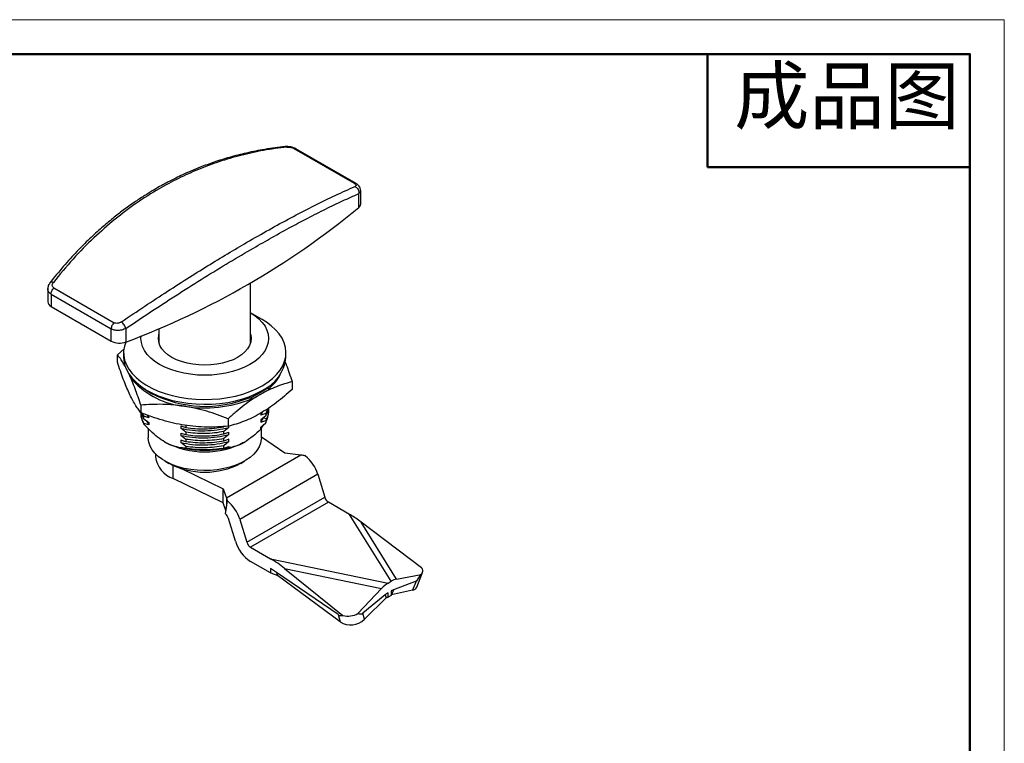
# Model space of a CAD drawing. Header units: millimetres. Extents: x 2935 to 3294, y 1636 to 1886.
# Tile 4 of 4: x 3118 to 3288, y 1761 to 1886. Entities that reach past the tile are written whole.
import ezdxf

# ---------------------------------------------------------------- set-up
doc = ezdxf.new("R2010")
doc.units = ezdxf.units.MM
doc.layers.add('1轮廓实线层', color=7, linetype='Continuous')
doc.layers.add('粗实线层', color=7, linetype='Continuous', lineweight=50)
doc.layers.add('细实线层', color=3, linetype='Continuous', lineweight=18)
doc.styles.add('TEXTSTYLE_2', font='arial.ttf')

msp = doc.modelspace()

# ---------------------------------------------------------------- linework, layer by layer
at = {"layer": '1轮廓实线层', "linetype": 'Continuous', "lineweight": 25, "ltscale": 2}
for p, q in [((3176.13, 1857.69), (3165.77, 1863.67)), ((3176.43, 1857.65), (3166.06, 1863.64)), ((3176.87, 1853.52), (3176.87, 1855.93)), ((3177.22, 1854.16), (3177.22, 1856.45)), ((3158.24, 1830.24), (3158.24, 1840.55)), ((3123.26, 1839.49), (3123.26, 1837.29)), ((3123.28, 1839.49), (3123.28, 1839.56)), ((3123.84, 1838.6), (3134.2, 1832.61)), ((3123.84, 1838.6), (3123.84, 1836.47)), ((3124.34, 1839.66), (3134.7, 1833.68)), ((3123.84, 1836.47), (3134.2, 1830.49)), ((3160.24, 1834.23), (3158.24, 1835.39)), ((3134.2, 1830.49), (3134.2, 1832.61)), ((3136.74, 1832.68), (3136.74, 1830.35)), ((3142.44, 1832.69), (3142.44, 1830.24)), ((3135.28, 1828.15), (3136.45, 1829.18)), ((3135.28, 1826.85), (3135.28, 1828.15)), ((3136.34, 1828.52), (3136.34, 1827.7)), ((3164.34, 1827.7), (3164.34, 1828.52)), ((3137.34, 1824.71), (3137.82, 1823.67)), ((3137.82, 1824), (3137.73, 1824.2)), ((3137.82, 1824), (3137.82, 1823.67)), ((3137.9, 1824), (3137.82, 1824)), ((3137.82, 1823.67), (3137.96, 1823.69)), ((3138.15, 1823.72), (3137.96, 1823.69)), ((3165.4, 1823.49), (3165.4, 1822.19)), ((3161.3, 1822.44), (3158.47, 1820.8)), ((3159.89, 1821.29), (3161.3, 1822.11)), ((3161.07, 1822.51), (3161.3, 1822.44)), ((3161.3, 1822.44), (3161.3, 1822.11)), ((3158.37, 1820.54), (3158.01, 1820.74)), ((3158.47, 1820.8), (3158.04, 1820.95)), ((3158.37, 1820.54), (3158.47, 1820.48)), ((3158.47, 1820.48), (3159.89, 1821.29)), ((3158.47, 1820.48), (3158.47, 1820.8)), ((3139.32, 1819.46), (3139.32, 1818.16)), ((3139.84, 1817.54), (3139.64, 1818.04)), ((3159.99, 1817.73), (3160.27, 1818.27)), ((3159.99, 1818.14), (3159.99, 1817.73)), ((3160.84, 1818.04), (3159.99, 1817.73)), ((3161.14, 1818.81), (3160.84, 1818.04)), ((3160.84, 1818.04), (3160.84, 1817.63)), ((3161.34, 1818.36), (3161.34, 1818.77)), ((3139.84, 1817.13), (3139.84, 1817.54)), ((3140.69, 1817.28), (3139.84, 1817.54)), ((3139.84, 1817.13), (3140.69, 1816.46)), ((3139.84, 1816.21), (3139.84, 1816.32)), ((3140.69, 1816.05), (3139.84, 1816.32)), ((3140.28, 1816.79), (3140.69, 1816.05)), ((3140.41, 1817.75), (3140.69, 1817.28)), ((3140.69, 1817.28), (3140.69, 1817.69)), ((3140.69, 1816.46), (3140.69, 1816.05)), ((3154.37, 1817.13), (3154.37, 1815.83)), ((3160.84, 1817.63), (3159.99, 1816.92)), ((3160.48, 1817.36), (3159.99, 1816.51)), ((3159.99, 1816.92), (3159.99, 1816.51)), ((3159.99, 1816.51), (3160.84, 1816.81)), ((3159.99, 1815.69), (3160.84, 1816.4)), ((3160.48, 1817.36), (3160.97, 1817.08)), ((3160.84, 1817.63), (3160.97, 1817.89)), ((3160.97, 1817.08), (3160.84, 1816.81)), ((3160.84, 1816.81), (3160.84, 1816.4)), ((3140.59, 1815.43), (3140.59, 1813.82)), ((3146.2, 1815.88), (3147.05, 1815.61)), ((3146.2, 1815.88), (3146.2, 1815.47)), ((3147.05, 1814.8), (3146.2, 1815.47)), ((3146.2, 1814.65), (3147.05, 1814.39)), ((3146.2, 1814.65), (3146.2, 1814.24)), ((3147.05, 1816.02), (3147.05, 1815.61)), ((3147.05, 1814.8), (3147.05, 1814.39)), ((3154.48, 1815.63), (3153.63, 1814.92)), ((3153.63, 1814.51), (3153.63, 1814.92)), ((3153.63, 1814.51), (3154.48, 1814.81)), ((3154.48, 1815.63), (3154.48, 1815.86)), ((3154.48, 1814.4), (3154.48, 1814.81)), ((3160.48, 1816.13), (3159.99, 1815.31)), ((3159.99, 1815.31), (3159.99, 1815.69)), ((3160.09, 1813.82), (3160.09, 1815.48)), ((3147.05, 1813.57), (3146.2, 1814.24)), ((3147.05, 1813.16), (3146.2, 1813.43)), ((3146.2, 1813.43), (3146.2, 1813.02)), ((3147.05, 1812.35), (3146.2, 1813.02)), ((3147.05, 1813.57), (3147.05, 1813.16)), ((3154.48, 1814.4), (3153.63, 1813.69)), ((3153.63, 1813.28), (3153.63, 1813.69)), ((3154.48, 1813.59), (3153.63, 1813.28)), ((3154.48, 1813.18), (3153.63, 1812.47)), ((3154.48, 1813.18), (3154.48, 1813.59)), ((3164.13, 1811.17), (3160.09, 1813.94)), ((3146.2, 1812.2), (3146.57, 1812.08)), ((3146.2, 1812.13), (3146.2, 1812.2)), ((3147.05, 1812.05), (3146.57, 1812.08)), ((3147.05, 1812.35), (3147.05, 1812.05)), ((3153.19, 1811.97), (3153.63, 1812.06)), ((3153.63, 1812.06), (3153.63, 1812.47)), ((3153.63, 1812.06), (3154.48, 1812.36)), ((3154.48, 1812.36), (3154.48, 1812.13)), ((3166.91, 1810.85), (3164.13, 1811.17)), ((3141.84, 1811.06), (3141.84, 1810.56)), ((3143.44, 1809.84), (3144.15, 1809.43)), ((3166.91, 1810.85), (3154.08, 1803.44)), ((3156.53, 1809.43), (3157.24, 1809.84)), ((3144.87, 1806.8), (3144.87, 1809.06)), ((3146.46, 1808.48), (3153.52, 1805.04)), ((3153.52, 1802.6), (3144.87, 1806.8)), ((3169.81, 1807.54), (3156.38, 1799.78)), ((3169.81, 1807.54), (3171.02, 1803.6)), ((3153.52, 1802.6), (3153.52, 1805.04)), ((3153.52, 1805.04), (3154.08, 1803.44)), ((3153.89, 1800.74), (3154.23, 1802.96)), ((3154.08, 1803.44), (3154.08, 1802.35)), ((3157.58, 1795.85), (3171.02, 1803.6)), ((3171.67, 1802.73), (3158.23, 1794.98)), ((3175.31, 1800.63), (3171.67, 1802.73)), ((3153.97, 1801.29), (3153.52, 1802.6)), ((3154.08, 1802.35), (3154.03, 1801.64)), ((3155.63, 1796.01), (3154.43, 1799.94)), ((3156.38, 1799.78), (3157.58, 1795.85)), ((3182.47, 1789.1), (3175.31, 1800.63)), ((3175.5, 1800.58), (3175.31, 1800.63)), ((3183.41, 1789.47), (3177.29, 1799.31)), ((3187.7, 1791.43), (3177.29, 1799.31)), ((3158.23, 1794.98), (3161.66, 1793)), ((3161.66, 1790.55), (3158.23, 1792.53)), ((3161.66, 1793), (3181.95, 1788.8)), ((3161.66, 1791.33), (3161.66, 1790.55)), ((3162.71, 1790.64), (3161.66, 1791.33)), ((3164.11, 1791.31), (3174.14, 1783.22)), ((3164.11, 1791.31), (3180.79, 1787.86)), ((3173.32, 1783.36), (3162.71, 1790.64)), ((3162.71, 1790.64), (3162.86, 1790.13)), ((3173.67, 1782.12), (3162.86, 1790.13)), ((3181.95, 1788.8), (3182.47, 1789.1)), ((3186.76, 1789.14), (3182.87, 1787.61)), ((3183.41, 1789.47), (3187.63, 1790.3)), ((3186.76, 1789.14), (3186.16, 1787.59)), ((3186.91, 1788.1), (3187.87, 1790.6)), ((3176.74, 1783.55), (3180.79, 1787.86)), ((3182.87, 1787.61), (3182.47, 1787.43)), ((3182.47, 1787.43), (3182.47, 1786.65)), ((3182.87, 1787.61), (3182.55, 1786.79)), ((3186.16, 1787.59), (3182.55, 1786.79)), ((3181.45, 1786.77), (3177.56, 1783.62)), ((3181.6, 1786.25), (3177.86, 1782.55)), ((3181.95, 1787.13), (3181.45, 1786.77)), ((3181.45, 1786.77), (3181.6, 1786.25)), ((3181.95, 1786.35), (3181.95, 1787.13)), ((3182.47, 1786.65), (3181.95, 1786.35)), ((3182.55, 1786.79), (3182.47, 1786.65)), ((3173.4, 1783.31), (3173.32, 1783.36)), ((3173.32, 1783.36), (3173.67, 1782.12)), ((3177.86, 1782.55), (3177.56, 1783.62))]:
    msp.add_line(p, q, dxfattribs=at)
at = {"layer": '1轮廓实线层', "linetype": 'Continuous', "lineweight": 25, "ltscale": 2, "flags": 128}
for points in [[(3158.24, 1835.39), (3158.94, 1834.93), (3159.65, 1834.35), (3160.25, 1833.72), (3160.72, 1833.07), (3161.06, 1832.38), (3161.27, 1831.68), (3161.34, 1830.97), (3161.27, 1830.26), (3161.06, 1829.56), (3160.72, 1828.87), (3160.25, 1828.21), (3159.65, 1827.59), (3158.94, 1827.01), (3158.12, 1826.48)], [(3160.24, 1822.8), (3161.18, 1823.4), (3162, 1824.05), (3162.72, 1824.74), (3163.31, 1825.47), (3163.77, 1826.23), (3164.1, 1827.02), (3164.29, 1827.81), (3164.34, 1828.62), (3164.25, 1829.42), (3164.03, 1830.22), (3163.67, 1831), (3163.17, 1831.75), (3162.55, 1832.47), (3161.81, 1833.15), (3160.95, 1833.79), (3160.24, 1834.23)], [(3158.24, 1831.7), (3158.27, 1831.57), (3158.34, 1830.97), (3158.27, 1830.37), (3158.07, 1829.77), (3157.73, 1829.2), (3157.27, 1828.66), (3156.69, 1828.16), (3156, 1827.7), (3155.21, 1827.3), (3154.34, 1826.97), (3153.4, 1826.7), (3152.41, 1826.51), (3151.38, 1826.39), (3150.34, 1826.35), (3149.3, 1826.39), (3148.27, 1826.51), (3147.28, 1826.7), (3146.34, 1826.97), (3145.47, 1827.3), (3144.68, 1827.7), (3143.99, 1828.16), (3143.41, 1828.66), (3142.95, 1829.2), (3142.61, 1829.77), (3142.41, 1830.37), (3142.34, 1830.97), (3142.41, 1831.57), (3142.44, 1831.7)], [(3136.7, 1830.33), (3136.47, 1829.62), (3136.35, 1828.82), (3136.37, 1828.02), (3136.52, 1827.21), (3136.82, 1826.43), (3137.25, 1825.66), (3137.8, 1824.92), (3138.49, 1824.22), (3139.29, 1823.56), (3140.2, 1822.95), (3141.21, 1822.39), (3142.31, 1821.9), (3143.49, 1821.47), (3144.74, 1821.11), (3146.05, 1820.83), (3147.4, 1820.62), (3148.77, 1820.49), (3150.17, 1820.44), (3151.56, 1820.47), (3152.94, 1820.58), (3154.3, 1820.77), (3155.62, 1821.03), (3156.88, 1821.37), (3158.08, 1821.79), (3159.2, 1822.26), (3160.24, 1822.8)], [(3158.12, 1826.48), (3157.2, 1826), (3156.19, 1825.59), (3155.11, 1825.25), (3153.97, 1824.97), (3152.79, 1824.78), (3151.57, 1824.66), (3150.34, 1824.62), (3149.11, 1824.66), (3147.89, 1824.78), (3146.71, 1824.97), (3145.57, 1825.25), (3144.49, 1825.59), (3143.48, 1826), (3142.56, 1826.48), (3141.74, 1827.01), (3141.03, 1827.59), (3140.43, 1828.21), (3139.96, 1828.87), (3139.62, 1829.56), (3139.41, 1830.26), (3139.34, 1830.97), (3139.37, 1831.4)], [(3136.34, 1827.7), (3136.37, 1827.2), (3136.52, 1826.4), (3136.82, 1825.61), (3137.25, 1824.84), (3137.8, 1824.11), (3138.49, 1823.4), (3139.29, 1822.74), (3140.2, 1822.13), (3141.21, 1821.58), (3142.31, 1821.08), (3143.49, 1820.65), (3144.74, 1820.29), (3146.05, 1820.01), (3147.4, 1819.8), (3148.77, 1819.67), (3150.17, 1819.62), (3151.56, 1819.65), (3152.94, 1819.76), (3154.3, 1819.95), (3155.62, 1820.22), (3156.88, 1820.56), (3158.08, 1820.97), (3159.2, 1821.45), (3160.24, 1821.99)], [(3140.01, 1822.25), (3140.25, 1822.07), (3141.15, 1821.5)], [(3160.09, 1813.82), (3160.08, 1813.57), (3159.96, 1812.91), (3159.71, 1812.26), (3159.32, 1811.63), (3158.81, 1811.03), (3158.18, 1810.47), (3157.44, 1809.96), (3156.59, 1809.5), (3155.67, 1809.11), (3154.66, 1808.78), (3153.6, 1808.52), (3152.49, 1808.33), (3151.35, 1808.22), (3150.2, 1808.19), (3149.04, 1808.24), (3147.91, 1808.37), (3146.81, 1808.57), (3145.76, 1808.85), (3144.77, 1809.2), (3143.87, 1809.61), (3143.05, 1810.08), (3142.33, 1810.61), (3141.73, 1811.18), (3141.25, 1811.78), (3140.9, 1812.42), (3140.68, 1813.07), (3140.59, 1813.74), (3140.59, 1813.82)]]:
    msp.add_lwpolyline(points, dxfattribs=at)
at = {"layer": '1轮廓实线层', "linetype": 'Continuous', "lineweight": 25, "ltscale": 4}
for centre, radius, start, end in [((3176.37, 1854.2), 0.852, 306.5683, 357.4806), ((3087.38, 1962.2), 140.79, 290.5249, 309.4697), ((3124.26, 1837.39), 1.01, 185.7128, 245.6073), ((3135.63, 1833.28), 3.13, 242.9217, 290.77), ((3157.35, 1828.39), 7.02, 294.2871, 354.3927), ((3148.12, 1832.99), 13.77, 222.4407, 264.6815), ((3156.97, 1827.94), 7.15, 307.3202, 333.0872), ((3150.4, 1839.49), 20.23, 242.7842, 292.1001), ((3150.33, 1840.71), 21.72, 260.7729, 291.725), ((3143.27, 1818.13), 3.93, 180.3888, 209.336), ((3150.34, 1826.36), 14.94, 242.5243, 297.4757), ((3146.5, 1811.21), 4.7, 188.0323, 249.7151), ((3163.59, 1805.65), 6.5, 16.8939, 51.232), ((3150.34, 1821.21), 13.3, 242.2815, 297.7185), ((3150.16, 1797.9), 6.5, 16.8939, 51.232), ((3172.51, 1804.04), 1.56, 196.3511, 237.1665), ((3152.87, 1799.47), 1.62, 16.8939, 51.232), ((3161.61, 1797.76), 6.23, 196.3511, 237.1665), ((3159.08, 1796.29), 1.56, 196.3511, 237.1665), ((3187.14, 1790.9), 0.776, 309.1952, 43.3403), ((3186.08, 1788.5), 0.913, 274.6316, 334.5153), ((3175.51, 1784.89), 3.32, 236.3407, 315.1192), ((3175.04, 1786.54), 3.44, 254.9687, 299.7743)]:
    msp.add_arc(centre, radius, start, end, dxfattribs=at)
for centre, major_axis, ratio, start_param, end_param in [((3175.38, 1797.66), (2.12, 3.03), 0.571623, 0.840571, 0.86171), ((3175.31, 1797.77), (5.63, -3.93), 0.351426, 1.462373, 1.788334), ((3161.66, 1790.14), (5.63, -3.93), 0.351426, 1.375106, 1.811439), ((3182.47, 1786.24), (2.12, 3.03), 0.571623, 0.535749, 0.884814), ((3191.25, 1807.68), (4.63, 18.55), 0.097318, 3.210822, 3.52439), ((3181.95, 1785.94), (2.12, 3.03), 0.571623, 0.884814, 1.321147), ((3174.32, 1789.08), (0.53, 5.9), 0.387382, 2.963712, 3.291567), ((3173.07, 1793.56), (-4.34, 10.03), 0.240945, 2.910925, 3.208651)]:
    msp.add_ellipse(centre, major_axis=major_axis, ratio=ratio, start_param=start_param, end_param=end_param, dxfattribs=at)
at = {"layer": '1轮廓实线层', "linetype": 'Continuous', "lineweight": 25, "ltscale": 2}
for points, knots in [([(3164.2, 1864.03), (3163.03, 1863.89), (3160.79, 1863.61), (3157.59, 1862.97), (3154.66, 1862.22), (3152, 1861.39), (3149.78, 1860.57), (3147.98, 1859.83), (3146.59, 1859.21), (3145.43, 1858.65), (3144.47, 1858.17), (3143.53, 1857.68), (3142.48, 1857.1), (3141.23, 1856.37), (3139.77, 1855.48), (3138.1, 1854.37), (3136.31, 1853.09), (3134.42, 1851.62), (3132.48, 1849.99), (3130.4, 1848.09), (3128.2, 1845.89), (3125.91, 1843.37), (3124.41, 1841.51), (3123.64, 1840.55)], [0, 0, 0, 0, 0.0749, 0.144586, 0.209054, 0.268306, 0.322297, 0.359721, 0.391984, 0.419083, 0.44102, 0.460005, 0.48565, 0.51609, 0.551324, 0.592439, 0.641205, 0.687705, 0.739529, 0.796673, 0.859136, 0.926913, 1, 1, 1, 1]), ([(3164.49, 1863.94), (3163.15, 1863.77), (3160.49, 1863.43), (3156.57, 1862.56), (3152.82, 1861.47), (3149.22, 1860.13), (3145.79, 1858.58), (3142.22, 1856.67), (3138.56, 1854.35), (3134.8, 1851.53), (3131.14, 1848.31), (3127.57, 1844.69), (3125.35, 1841.97), (3124.23, 1840.6)], [0, 0, 0, 0, 0.087487, 0.173724, 0.258791, 0.339493, 0.419776, 0.499713, 0.595791, 0.692374, 0.791843, 0.895015, 1, 1, 1, 1]), ([(3166.05, 1863.64), (3165.92, 1863.71), (3165.65, 1863.84), (3165.15, 1863.98), (3164.64, 1864.05), (3164.35, 1864.04), (3164.2, 1864.03)], [0, 0, 0, 0, 0.250306, 0.500501, 0.750284, 1, 1, 1, 1]), ([(3164.2, 1864.01), (3164.22, 1864.02), (3164.32, 1864.05), (3164.42, 1863.98), (3164.49, 1863.94)], [0, 0, 0, 0, 0.268971, 1, 1, 1, 1]), ([(3164.49, 1863.94), (3164.6, 1863.94), (3164.8, 1863.95), (3165.15, 1863.9), (3165.49, 1863.81), (3165.68, 1863.71), (3165.77, 1863.67)], [0, 0, 0, 0, 0.253246, 0.504376, 0.753018, 1, 1, 1, 1]), ([(3165.77, 1863.67), (3165.84, 1863.68), (3165.95, 1863.7), (3166.03, 1863.64), (3166.06, 1863.62)], [0, 0, 0, 0, 0.650766, 1, 1, 1, 1]), ([(3135.98, 1833.82), (3137.32, 1834.73), (3139.99, 1836.53), (3143.9, 1839.1), (3147.66, 1841.5), (3151.26, 1843.74), (3154.7, 1845.83), (3158.26, 1847.92), (3161.92, 1850), (3165.68, 1852.05), (3169.34, 1853.94), (3172.91, 1855.68), (3175.13, 1856.66), (3176.25, 1857.15)], [0, 0, 0, 0, 0.087629, 0.173987, 0.259151, 0.339929, 0.420305, 0.500352, 0.596273, 0.69272, 0.792088, 0.895155, 1, 1, 1, 1]), ([(3176.41, 1857.65), (3176.38, 1857.66), (3176.31, 1857.71), (3176.2, 1857.7), (3176.13, 1857.69)], [0, 0, 0, 0, 0.324651, 1, 1, 1, 1]), ([(3176.13, 1857.69), (3176.2, 1857.64), (3176.35, 1857.54), (3176.44, 1857.38), (3176.41, 1857.25), (3176.3, 1857.18), (3176.25, 1857.15)], [0, 0, 0, 0, 0.246981, 0.495622, 0.746753, 1, 1, 1, 1]), ([(3176.25, 1857.15), (3176.34, 1857.1), (3176.54, 1856.98), (3176.77, 1856.66), (3176.9, 1856.29), (3176.88, 1856.05), (3176.87, 1855.93)], [0, 0, 0, 0, 0.240788, 0.5000002, 0.7592123, 1, 1, 1, 1]), ([(3177.2, 1856.48), (3177.2, 1856.54), (3177.21, 1856.74), (3177.06, 1857.07), (3176.79, 1857.42), (3176.53, 1857.58), (3176.4, 1857.66)], [0, 0, 0, 0, 0.1245393, 0.4225833, 0.7179544, 1, 1, 1, 1]), ([(3136.74, 1832.68), (3138.28, 1833.71), (3141.35, 1835.77), (3145.86, 1838.7), (3150.28, 1841.49), (3154.59, 1844.12), (3158.47, 1846.41), (3162.05, 1848.45), (3165.17, 1850.17), (3168.26, 1851.81), (3171.19, 1853.29), (3174.13, 1854.71), (3175.96, 1855.52), (3176.87, 1855.93)], [0, 0, 0, 0, 0.1006535, 0.2005063, 0.3004008, 0.4004323, 0.5003219, 0.5793914, 0.6673793, 0.7411747, 0.8271435, 0.9133524, 1, 1, 1, 1]), ([(3177.2, 1856.48), (3177.2, 1856.4), (3177.2, 1856.2), (3177, 1856.03), (3176.87, 1855.93)], [0, 0, 0, 0, 0.380781, 1, 1, 1, 1]), ([(3123.65, 1840.56), (3123.58, 1840.46), (3123.43, 1840.24), (3123.3, 1839.9), (3123.28, 1839.67), (3123.27, 1839.56)], [0, 0, 0, 0, 0.343804, 0.697417, 1, 1, 1, 1]), ([(3124.23, 1840.6), (3124.13, 1840.63), (3123.93, 1840.68), (3123.72, 1840.65), (3123.67, 1840.57), (3123.65, 1840.54)], [0, 0, 0, 0, 0.373086, 0.774693, 1, 1, 1, 1]), ([(3124.34, 1839.66), (3124.27, 1839.72), (3124.12, 1839.83), (3124.04, 1840.08), (3124.06, 1840.35), (3124.17, 1840.52), (3124.23, 1840.6)], [0, 0, 0, 0, 0.246923, 0.49554, 0.746694, 1, 1, 1, 1]), ([(3123.84, 1838.6), (3123.7, 1838.7), (3123.42, 1838.91), (3123.25, 1839.24), (3123.27, 1839.44), (3123.28, 1839.49)], [0, 0, 0, 0, 0.4245745, 0.8753889, 1, 1, 1, 1]), ([(3135.98, 1833.82), (3135.88, 1833.76), (3135.67, 1833.64), (3135.32, 1833.56), (3134.98, 1833.56), (3134.79, 1833.64), (3134.7, 1833.68)], [0, 0, 0, 0, 0.2533049, 0.5044577, 0.7530758, 1, 1, 1, 1]), ([(3136.74, 1832.68), (3136.7, 1832.77), (3136.63, 1832.95), (3136.43, 1833.29), (3136.2, 1833.6), (3136.05, 1833.75), (3135.98, 1833.82)], [0, 0, 0, 0, 0.240796, 0.5, 0.759204, 1, 1, 1, 1]), ([(3136.74, 1832.68), (3136.51, 1832.58), (3136.1, 1832.4), (3135.39, 1832.32), (3134.73, 1832.37), (3134.38, 1832.53), (3134.2, 1832.61)], [0, 0, 0, 0, 0.281361, 0.503294, 0.759065, 1, 1, 1, 1]), ([(3136.63, 1826.1), (3136.52, 1826.31), (3136.23, 1826.82), (3135.78, 1827.5), (3135.45, 1827.93), (3135.28, 1828.15)], [0, 0, 0, 0, 0.247062, 0.623485, 1, 1, 1, 1]), ([(3137.3, 1821.52), (3137.13, 1821.9), (3136.79, 1822.65), (3136.29, 1823.95), (3135.78, 1825.35), (3135.45, 1826.35), (3135.28, 1826.85)], [0, 0, 0, 0, 0.247275, 0.494591, 0.747264, 1, 1, 1, 1]), ([(3164.2, 1826.87), (3164.26, 1826.71), (3164.5, 1826.12), (3164.9, 1824.99), (3165.23, 1823.99), (3165.4, 1823.49)], [0, 0, 0, 0, 0.156447, 0.578172, 1, 1, 1, 1]), ([(3139.32, 1819.46), (3139.15, 1819.95), (3138.83, 1820.93), (3138.33, 1822.32), (3137.82, 1823.63), (3137.47, 1824.4), (3137.3, 1824.79)], [0, 0, 0, 0, 0.247711, 0.495365, 0.747705, 1, 1, 1, 1]), ([(3165.4, 1823.49), (3164.95, 1823.37), (3164.06, 1823.14), (3162.69, 1822.66), (3161.3, 1822.07), (3160.36, 1821.55), (3159.89, 1821.29)], [0, 0, 0, 0, 0.247711, 0.495365, 0.747705, 1, 1, 1, 1]), ([(3139.32, 1818.16), (3139.15, 1818.37), (3138.83, 1818.79), (3138.33, 1819.56), (3137.82, 1820.45), (3137.47, 1821.16), (3137.3, 1821.52)], [0, 0, 0, 0, 0.247711, 0.495365, 0.747705, 1, 1, 1, 1]), ([(3165.4, 1822.19), (3164.95, 1821.8), (3164.06, 1821), (3162.69, 1819.9), (3161.3, 1818.88), (3160.36, 1818.31), (3159.89, 1818.03)], [0, 0, 0, 0, 0.247711, 0.495365, 0.747705, 1, 1, 1, 1]), ([(3159.89, 1821.29), (3159.42, 1821.01), (3158.5, 1820.46), (3157.12, 1819.45), (3155.74, 1818.35), (3154.83, 1817.53), (3154.37, 1817.13)], [0, 0, 0, 0, 0.247275, 0.494591, 0.747264, 1, 1, 1, 1]), ([(3146.85, 1819.28), (3146.22, 1819.36), (3144.96, 1819.53), (3143.06, 1819.62), (3141.18, 1819.6), (3139.94, 1819.5), (3139.32, 1819.46)], [0, 0, 0, 0, 0.247275, 0.494591, 0.747264, 1, 1, 1, 1]), ([(3146.85, 1816.01), (3146.22, 1816.12), (3144.96, 1816.34), (3143.06, 1816.84), (3141.18, 1817.44), (3139.94, 1817.92), (3139.32, 1818.16)], [0, 0, 0, 0, 0.247275, 0.494591, 0.747264, 1, 1, 1, 1]), ([(3139.84, 1816.32), (3139.74, 1816.52), (3139.48, 1817.06), (3139.31, 1817.68), (3139.36, 1818.09), (3139.36, 1818.16)], [0, 0, 0, 0, 0.344925, 0.891872, 1, 1, 1, 1]), ([(3139.45, 1818.14), (3139.46, 1818.11), (3139.5, 1817.77), (3139.68, 1817.43), (3139.84, 1817.13)], [0, 0, 0, 0, 0.0967414, 1, 1, 1, 1]), ([(3154.37, 1817.13), (3153.77, 1817.36), (3152.55, 1817.83), (3150.68, 1818.43), (3148.77, 1818.94), (3147.49, 1819.16), (3146.85, 1819.28)], [0, 0, 0, 0, 0.247711, 0.495365, 0.747705, 1, 1, 1, 1]), ([(3159.89, 1818.03), (3159.42, 1817.77), (3158.5, 1817.27), (3157.12, 1816.67), (3155.74, 1816.19), (3154.83, 1815.95), (3154.37, 1815.83)], [0, 0, 0, 0, 0.247275, 0.494591, 0.747264, 1, 1, 1, 1]), ([(3160.84, 1816.4), (3160.97, 1816.72), (3161.25, 1817.37), (3161.38, 1818.03), (3161.34, 1818.36), (3161.34, 1818.36)], [0, 0, 0, 0, 0.499998, 0.999996, 1, 1, 1, 1]), ([(3161.33, 1818.94), (3161.33, 1818.93), (3161.38, 1818.61), (3161.29, 1817.98), (3161.07, 1817.38), (3160.97, 1817.08)], [0, 0, 0, 0, 0.014993, 0.507496, 1, 1, 1, 1]), ([(3161.27, 1818.89), (3161.27, 1818.86), (3161.24, 1818.52), (3161.1, 1818.19), (3160.97, 1817.89)], [0, 0, 0, 0, 0.089279, 1, 1, 1, 1]), ([(3143.45, 1813.11), (3143.03, 1813.37), (3142.19, 1813.91), (3140.98, 1814.99), (3140.22, 1815.81), (3139.84, 1816.21)], [0, 0, 0, 0, 0.331995, 0.673566, 1, 1, 1, 1]), ([(3146.2, 1815.47), (3146.87, 1815.34), (3148.21, 1815.09), (3150.34, 1815.02), (3152.47, 1815.17), (3153.81, 1815.47), (3154.48, 1815.63)], [0, 0, 0, 0, 0.25, 0.5, 0.75, 1, 1, 1, 1]), ([(3154.37, 1815.83), (3153.77, 1815.78), (3152.55, 1815.69), (3150.68, 1815.67), (3148.77, 1815.75), (3147.49, 1815.92), (3146.85, 1816.01)], [0, 0, 0, 0, 0.247711, 0.495365, 0.747705, 1, 1, 1, 1]), ([(3147.05, 1815.61), (3147.59, 1815.54), (3148.66, 1815.39), (3150.34, 1815.36), (3152.02, 1815.45), (3153.09, 1815.64), (3153.63, 1815.73)], [0, 0, 0, 0, 0.25, 0.5, 0.75, 1, 1, 1, 1]), ([(3159.99, 1815.31), (3159.55, 1814.88), (3158.65, 1814.02), (3157.71, 1813.41), (3157.23, 1813.11)], [0, 0, 0, 0, 0.49256, 1, 1, 1, 1]), ([(3146.2, 1812.13), (3145.76, 1812.21), (3144.87, 1812.38), (3143.92, 1812.86), (3143.45, 1813.11)], [0, 0, 0, 0, 0.49256, 1, 1, 1, 1]), ([(3146.2, 1814.24), (3146.87, 1814.12), (3148.21, 1813.87), (3150.34, 1813.8), (3152.47, 1813.95), (3153.81, 1814.25), (3154.48, 1814.4)], [0, 0, 0, 0, 0.25, 0.5, 0.75, 1, 1, 1, 1]), ([(3157.23, 1813.11), (3156.82, 1812.89), (3155.98, 1812.46), (3155.07, 1812.22), (3154.57, 1812.14), (3154.48, 1812.13)], [0, 0, 0, 0, 0.439928, 0.892544, 1, 1, 1, 1]), ([(3154.48, 1812.13), (3154.3, 1812.09), (3153.41, 1811.88), (3151.88, 1811.66), (3149.93, 1811.62), (3148.06, 1811.74), (3146.86, 1811.99), (3146.2, 1812.13)], [0, 0, 0, 0, 0.067779, 0.34046, 0.547782, 0.755084, 1, 1, 1, 1]), ([(3146.57, 1812.08), (3146.72, 1812.05), (3147.09, 1811.98), (3147.75, 1811.88), (3148.48, 1811.8), (3149.19, 1811.75), (3149.86, 1811.72), (3150.62, 1811.73), (3151.53, 1811.77), (3152.41, 1811.85), (3152.96, 1811.94), (3153.19, 1811.97)], [0, 0, 0, 0, 0.072857, 0.180512, 0.30575, 0.409689, 0.496696, 0.607196, 0.747526, 0.899391, 1, 1, 1, 1]), ([(3153.19, 1811.97), (3152.68, 1811.91), (3151.67, 1811.78), (3150.11, 1811.74), (3148.55, 1811.81), (3147.55, 1811.97), (3147.05, 1812.05)], [0, 0, 0, 0, 0.250002, 0.500002, 0.750002, 1, 1, 1, 1]), ([(3167.66, 1810.72), (3167.6, 1810.73), (3167.48, 1810.76), (3167.23, 1810.81), (3167.04, 1810.83), (3166.91, 1810.85)], [0, 0, 0, 0, 0.25175, 0.503499, 1, 1, 1, 1]), ([(3154.08, 1803.44), (3154.09, 1803.4), (3154.12, 1803.33), (3154.17, 1803.17), (3154.2, 1803.05), (3154.23, 1802.96)], [0, 0, 0, 0, 0.251749, 0.503498, 1, 1, 1, 1]), ([(3161.66, 1790.55), (3161.81, 1790.5), (3162.08, 1790.41), (3162.48, 1790.27), (3162.73, 1790.18), (3162.86, 1790.13)], [0, 0, 0, 0, 0.367162, 0.683504, 1, 1, 1, 1]), ([(3181.95, 1786.35), (3181.91, 1786.34), (3181.83, 1786.33), (3181.71, 1786.29), (3181.63, 1786.27), (3181.6, 1786.25)], [0, 0, 0, 0, 0.337561, 0.667586, 1, 1, 1, 1])]:
    msp.add_open_spline(points, degree=3, knots=knots, dxfattribs=at)
for points in [[(3123.84, 1838.6), (3123.85, 1838.69), (3123.86, 1838.87), (3123.97, 1839.16), (3124.13, 1839.44), (3124.27, 1839.59), (3124.34, 1839.66)], [(3134.7, 1833.68), (3134.63, 1833.61), (3134.49, 1833.46), (3134.33, 1833.18), (3134.23, 1832.89), (3134.21, 1832.7), (3134.2, 1832.61)], [(3153.63, 1814.92), (3153.09, 1814.82), (3152.02, 1814.64), (3150.34, 1814.54), (3148.66, 1814.58), (3147.59, 1814.72), (3147.05, 1814.8)], [(3146.2, 1813.02), (3146.87, 1812.89), (3148.21, 1812.64), (3150.34, 1812.57), (3152.47, 1812.72), (3153.81, 1813.03), (3154.48, 1813.18)], [(3147.05, 1814.39), (3147.59, 1814.32), (3148.66, 1814.17), (3150.34, 1814.14), (3152.02, 1814.23), (3153.09, 1814.41), (3153.63, 1814.51)], [(3153.63, 1813.69), (3153.09, 1813.6), (3152.02, 1813.41), (3150.34, 1813.32), (3148.66, 1813.35), (3147.59, 1813.5), (3147.05, 1813.57)], [(3153.63, 1813.28), (3153.09, 1813.19), (3152.02, 1813), (3150.34, 1812.91), (3148.66, 1812.95), (3147.59, 1813.09), (3147.05, 1813.16)], [(3153.63, 1812.47), (3153.09, 1812.37), (3152.02, 1812.19), (3150.34, 1812.09), (3148.66, 1812.13), (3147.59, 1812.27), (3147.05, 1812.35)]]:
    msp.add_open_spline(points, degree=3, dxfattribs=at)
at = {"layer": '粗实线层'}
for p, q in [((3237.02, 1879.97), (3237.02, 1860.47)), ((3237.02, 1860.47), (3282.23, 1860.47))]:
    msp.add_line(p, q, dxfattribs=at)
msp.add_lwpolyline([(2956.54, 1879.97), (3282.23, 1879.97), (3282.23, 1640.85), (2956.54, 1640.85)], close=True, dxfattribs=at)
at = {"layer": '细实线层'}
msp.add_lwpolyline([(2935.37, 1885.91), (3288.17, 1885.91), (3288.17, 1636.45), (2935.37, 1636.45)], close=True, dxfattribs=at)

# ---------------------------------------------------------------- texts
at = {"color": 3, "linetype": 'Continuous', "insert": (3241.6, 1877.56), "char_height": 9.503, "width": 41.7623, "attachment_point": 1, "line_spacing_factor": 0.9, "style": 'TEXTSTYLE_2'}
msp.add_mtext('成品图', dxfattribs=at)

doc.saveas('drawing.dxf')
